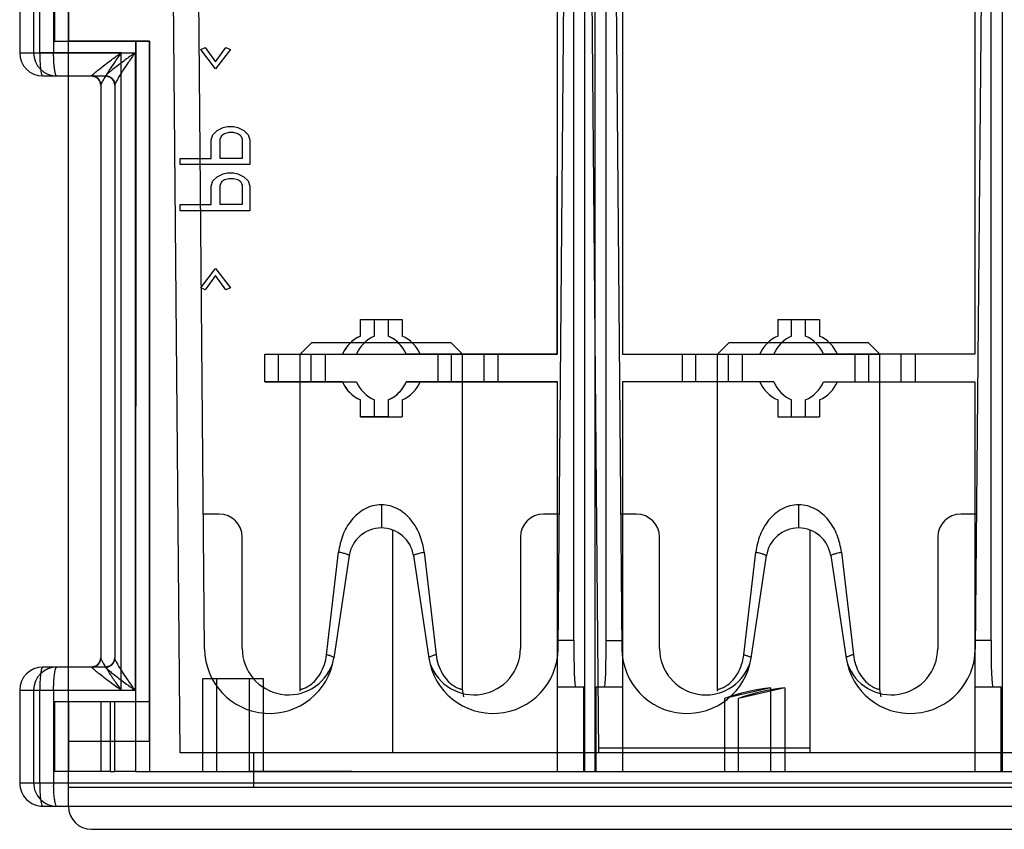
# Model space of a CAD drawing. Header units: millimetres. Extents: x 12.7 to 97.9, y 37.9 to 115.1.
# Tile 1 of 4: x 12.7 to 55.2, y 37.9 to 72.9. Entities that reach past the tile are written whole.
import ezdxf

# ---------------------------------------------------------------- set-up
doc = ezdxf.new("R2010")
doc.units = ezdxf.units.MM
doc.header["$LTSCALE"] = 9.928745
doc.layers.get('0').update_dxf_attribs({"linetype": 'CONTINUOUS'})
doc.layers.add('INTFCLR_40899', color=7, linetype='CONTINUOUS')

msp = doc.modelspace()

# ---------------------------------------------------------------- linework, layer by layer
at = {"color": 7}
for p, q in [((19.657, 41.231), (19.241, 88.931)), ((37.291, 88.931), (37.707, 41.231)), ((20.718, 45.709), (20.343, 88.631)), ((35.963, 45.709), (36.338, 88.633)), ((38.343, 88.633), (38.718, 45.709)), ((54.338, 88.633), (53.963, 45.709)), ((14.841, 38.931), (14.841, 73.931)), ((18.341, 71.931), (14.841, 71.931)), ((18.341, 41.731), (18.341, 71.931)), ((24.841, 58.431), (25.341, 58.931)), ((25.341, 58.931), (31.341, 58.931)), ((31.841, 58.431), (31.341, 58.931)), ((42.841, 58.431), (43.341, 58.931)), ((43.341, 58.931), (49.341, 58.931)), ((49.841, 58.431), (49.341, 58.931)), ((24.841, 43.959), (24.841, 58.431)), ((24.841, 58.431), (31.841, 58.431)), ((31.841, 43.96), (31.841, 58.431)), ((42.841, 58.431), (49.841, 58.431)), ((42.841, 43.959), (42.841, 58.431)), ((49.841, 43.96), (49.841, 58.431)), ((28.341, 51.931), (28.341, 50.931)), ((46.341, 51.931), (46.341, 50.931)), ((21.341, 51.531), (20.667, 51.531)), ((36.014, 51.531), (35.341, 51.531)), ((39.341, 51.531), (38.667, 51.531)), ((54.014, 51.531), (53.341, 51.531)), ((28.841, 41.231), (28.841, 50.839)), ((46.841, 41.231), (46.841, 50.839)), ((22.341, 45.731), (22.341, 50.531)), ((34.341, 50.531), (34.341, 45.731)), ((40.341, 45.731), (40.341, 50.531)), ((52.341, 50.531), (52.341, 45.731)), ((25.977, 45.465), (26.495, 49.888)), ((26.956, 49.739), (26.291, 45.317)), ((29.725, 49.739), (30.39, 45.317)), ((30.186, 49.888), (30.704, 45.465)), ((43.977, 45.465), (44.495, 49.888)), ((44.291, 45.317), (44.956, 49.739)), ((47.725, 49.739), (48.39, 45.317)), ((48.186, 49.888), (48.704, 45.465)), ((24.841, 43.96), (24.823, 43.896)), ((31.901, 43.646), (31.841, 43.96)), ((42.841, 43.96), (42.823, 43.896)), ((49.901, 43.646), (49.841, 43.96)), ((14.841, 41.731), (18.341, 41.731)), ((91.024, 41.231), (19.657, 41.231)), ((22.841, 39.731), (22.841, 41.231)), ((46.841, 41.431), (37.705, 41.431)), ((95.841, 39.731), (14.841, 39.731)), ((15.841, 37.931), (94.841, 37.931))]:
    msp.add_line(p, q, dxfattribs=at)
for centre, radius, start, end in [((21.341, 50.531), 1, 0, 90), ((35.341, 50.531), 1, 90, 180), ((39.341, 50.531), 1, 0, 90), ((53.341, 50.531), 1, 90, 180), ((28.341, 49.531), 1.4, 8.55, 171.45), ((46.341, 49.531), 1.4, 8.55, 171.45), ((23.52, 45.733), 2.802, 180.5, 351.45), ((24.341, 45.731), 2, 180, 340.7569), ((33.161, 45.733), 2.802, 188.55, 359.5), ((32.341, 45.731), 2, 199.2339, 360), ((41.52, 45.733), 2.802, 180.5, 351.45), ((42.341, 45.731), 2, 180, 340.0216), ((51.161, 45.733), 2.802, 188.55, 359.5), ((50.341, 45.731), 2, 199.2339, 360), ((15.841, 38.931), 1, 180, 270)]:
    msp.add_arc(centre, radius, start, end, dxfattribs=at)
for points, knots in [([(28.341, 51.931), (28.214, 51.931), (27.96, 51.897), (27.492, 51.709), (27.014, 51.287), (26.641, 50.628), (26.531, 50.136), (26.495, 49.888)], [0, 0, 0, 0, 0.127233, 0.25337, 0.50054, 0.748098, 1, 1, 1, 1]), ([(30.186, 49.888), (30.154, 50.137), (30.066, 50.507), (29.851, 50.96), (29.642, 51.268), (29.384, 51.539), (29.074, 51.753), (28.722, 51.897), (28.467, 51.936), (28.341, 51.931)], [0, 0, 0, 0, 0.251291, 0.375518, 0.499162, 0.622716, 0.746956, 0.873135, 1, 1, 1, 1]), ([(46.341, 51.931), (46.214, 51.931), (45.96, 51.897), (45.492, 51.709), (45.014, 51.287), (44.641, 50.628), (44.531, 50.136), (44.495, 49.888)], [0, 0, 0, 0, 0.127233, 0.25337, 0.50054, 0.748098, 1, 1, 1, 1]), ([(48.186, 49.888), (48.154, 50.137), (48.066, 50.507), (47.851, 50.96), (47.642, 51.268), (47.384, 51.539), (47.074, 51.753), (46.722, 51.897), (46.467, 51.936), (46.341, 51.931)], [0, 0, 0, 0, 0.251291, 0.375518, 0.499162, 0.622716, 0.746956, 0.873135, 1, 1, 1, 1]), ([(26.956, 49.739), (26.957, 49.744), (26.947, 49.756), (26.924, 49.769), (26.885, 49.786), (26.805, 49.813), (26.673, 49.849), (26.559, 49.874), (26.495, 49.888)], [0, 0, 0, 0, 0.028372, 0.08261, 0.16711, 0.28271, 0.600569, 1, 1, 1, 1]), ([(29.725, 49.739), (29.724, 49.743), (29.733, 49.755), (29.769, 49.776), (29.856, 49.808), (30.002, 49.847), (30.119, 49.874), (30.186, 49.888)], [0, 0, 0, 0, 0.025979, 0.075177, 0.264025, 0.581323, 1, 1, 1, 1]), ([(44.495, 49.888), (44.562, 49.874), (44.68, 49.847), (44.825, 49.808), (44.912, 49.776), (44.949, 49.755), (44.957, 49.743), (44.956, 49.739)], [0, 0, 0, 0, 0.41863, 0.735908, 0.924768, 0.973988, 1, 1, 1, 1]), ([(47.725, 49.739), (47.724, 49.743), (47.733, 49.755), (47.769, 49.776), (47.856, 49.808), (48.002, 49.847), (48.119, 49.874), (48.186, 49.888)], [0, 0, 0, 0, 0.025979, 0.075177, 0.264025, 0.581323, 1, 1, 1, 1]), ([(24.841, 43.959), (24.841, 43.959), (24.844, 43.961), (24.849, 43.961), (24.858, 43.964), (24.877, 43.969), (24.911, 43.978), (24.961, 43.994), (25.025, 44.018), (25.103, 44.054), (25.192, 44.103), (25.335, 44.198), (25.527, 44.374), (25.736, 44.665), (25.9, 45.039), (25.96, 45.319), (25.977, 45.465)], [0, 0, 0, 0, 0.000932, 0.003729, 0.008394, 0.01493, 0.033641, 0.059978, 0.094139, 0.136393, 0.187104, 0.246656, 0.393038, 0.573787, 0.780005, 1, 1, 1, 1]), ([(26.151, 45.41), (26.138, 45.415), (26.081, 45.435), (26.023, 45.453), (25.977, 45.465)], [0, 0, 0, 0, 0.226366, 1, 1, 1, 1]), ([(30.704, 45.465), (30.66, 45.453), (30.582, 45.43), (30.493, 45.397), (30.438, 45.369), (30.408, 45.35), (30.388, 45.329), (30.39, 45.317)], [0, 0, 0, 0, 0.37993, 0.687212, 0.804172, 0.894436, 1, 1, 1, 1]), ([(30.704, 45.465), (30.722, 45.319), (30.781, 45.039), (30.946, 44.664), (31.155, 44.373), (31.347, 44.197), (31.49, 44.102), (31.579, 44.053), (31.656, 44.019), (31.72, 43.994), (31.771, 43.978), (31.806, 43.966), (31.829, 43.961), (31.837, 43.958), (31.841, 43.959), (31.841, 43.96)], [0, 0, 0, 0, 0.220143, 0.426625, 0.607293, 0.753819, 0.813203, 0.863766, 0.90583, 0.939858, 0.966211, 0.985044, 0.996255, 0.998988, 1, 1, 1, 1]), ([(42.841, 43.959), (42.841, 43.959), (42.844, 43.961), (42.849, 43.961), (42.858, 43.964), (42.877, 43.969), (42.911, 43.978), (42.961, 43.994), (43.025, 44.018), (43.103, 44.054), (43.192, 44.103), (43.335, 44.198), (43.527, 44.374), (43.736, 44.665), (43.9, 45.039), (43.96, 45.319), (43.977, 45.465)], [0, 0, 0, 0, 0.000932, 0.003729, 0.008394, 0.014931, 0.033642, 0.059979, 0.094139, 0.136394, 0.187106, 0.246656, 0.39304, 0.573786, 0.780008, 1, 1, 1, 1]), ([(43.977, 45.465), (44.022, 45.453), (44.101, 45.429), (44.191, 45.396), (44.246, 45.368), (44.274, 45.349), (44.293, 45.328), (44.291, 45.317)], [0, 0, 0, 0, 0.389985, 0.697258, 0.811628, 0.898725, 1, 1, 1, 1]), ([(48.704, 45.465), (48.66, 45.453), (48.582, 45.43), (48.493, 45.397), (48.438, 45.369), (48.408, 45.35), (48.388, 45.329), (48.39, 45.317)], [0, 0, 0, 0, 0.37993, 0.687212, 0.804172, 0.894436, 1, 1, 1, 1]), ([(48.704, 45.465), (48.722, 45.319), (48.781, 45.039), (48.946, 44.664), (49.155, 44.373), (49.347, 44.197), (49.49, 44.102), (49.579, 44.053), (49.656, 44.019), (49.72, 43.994), (49.771, 43.978), (49.806, 43.966), (49.829, 43.961), (49.837, 43.958), (49.841, 43.959), (49.841, 43.96)], [0, 0, 0, 0, 0.220143, 0.426625, 0.607293, 0.753819, 0.813203, 0.863766, 0.90583, 0.939858, 0.966211, 0.985044, 0.996255, 0.998988, 1, 1, 1, 1]), ([(26.291, 45.317), (26.292, 45.324), (26.282, 45.343), (26.235, 45.376), (26.187, 45.396), (26.151, 45.41)], [0, 0, 0, 0, 0.123701, 0.325135, 1, 1, 1, 1])]:
    msp.add_open_spline(points, degree=3, knots=knots, dxfattribs=at)
at = {"layer": 'INTFCLR_40899', "color": 7}
for p, q in [((35.93, 58.429), (35.951, 89.73)), ((35.941, 58.431), (35.941, 89.731)), ((36.641, 46.081), (36.641, 89.731)), ((37.118, 40.431), (37.118, 89.731)), ((37.564, 40.431), (37.564, 89.731)), ((38.041, 46.081), (38.041, 89.731)), ((38.741, 89.731), (38.741, 58.431)), ((53.941, 89.731), (53.941, 58.431)), ((54.641, 46.081), (54.641, 89.731)), ((55.137, 40.431), (55.137, 89.731)), ((12.741, 75.431), (12.741, 71.431)), ((13.341, 75.431), (13.341, 71.431)), ((13.604, 71.431), (13.604, 75.431)), ((13.604, 71.431), (13.604, 75.431)), ((14.204, 75.431), (14.204, 71.431)), ((14.204, 75.431), (14.204, 71.431)), ((14.241, 74.932), (14.24, 71.932)), ((14.241, 74.931), (14.241, 71.931)), ((14.841, 74.931), (14.841, 71.931)), ((14.24, 71.932), (17.751, 71.93)), ((14.241, 71.931), (18.341, 71.931)), ((17.751, 71.93), (17.73, 40.431)), ((17.741, 71.931), (17.741, 40.431)), ((18.341, 71.931), (18.341, 40.431)), ((12.741, 71.431), (13.604, 71.431)), ((13.604, 71.431), (17.715, 71.431)), ((17.115, 71.431), (13.604, 71.431)), ((14.204, 71.431), (17.715, 71.431)), ((17.115, 43.931), (17.115, 71.431)), ((17.115, 43.931), (17.115, 71.431)), ((17.715, 71.431), (17.715, 43.931)), ((17.715, 71.431), (17.715, 43.931)), ((20.554, 71.577), (20.746, 71.665)), ((21.192, 70.734), (20.554, 71.577)), ((20.746, 71.665), (21.192, 71.045)), ((21.192, 71.045), (21.639, 71.665)), ((21.831, 71.577), (21.192, 70.734)), ((21.639, 71.665), (21.831, 71.577)), ((13.741, 70.431), (16.44, 70.431)), ((16.241, 70.042), (16.241, 45.319)), ((16.841, 70.042), (16.841, 45.319)), ((21.065, 67.896), (21.256, 68.074)), ((21.256, 68.074), (21.512, 68.207)), ((21.512, 68.207), (21.703, 68.251)), ((21.767, 67.985), (21.575, 67.941)), ((21.703, 68.251), (21.958, 68.251)), ((21.958, 67.985), (21.767, 67.985)), ((21.958, 68.251), (22.15, 68.207)), ((22.15, 67.941), (21.958, 67.985)), ((22.15, 68.207), (22.405, 68.074)), ((22.405, 68.074), (22.597, 67.896)), ((21.001, 67.675), (21.065, 67.896)), ((21.001, 66.877), (21.001, 67.675)), ((21.448, 67.852), (21.384, 67.719)), ((21.384, 66.877), (21.384, 67.719)), ((21.575, 67.941), (21.448, 67.852)), ((22.278, 67.852), (22.15, 67.941)), ((22.278, 67.852), (22.341, 67.719)), ((22.341, 67.719), (22.341, 66.877)), ((22.597, 67.896), (22.661, 67.675)), ((22.661, 67.675), (22.661, 66.61)), ((19.661, 66.61), (19.661, 66.877)), ((19.661, 66.877), (21.001, 66.877)), ((22.341, 66.877), (21.384, 66.877)), ((22.661, 66.61), (19.661, 66.61)), ((21.001, 65.679), (21.065, 65.901)), ((21.065, 65.901), (21.256, 66.078)), ((21.256, 66.078), (21.512, 66.211)), ((21.448, 65.857), (21.384, 65.724)), ((21.575, 65.945), (21.448, 65.857)), ((21.512, 66.211), (21.703, 66.256)), ((21.767, 65.99), (21.575, 65.945)), ((21.703, 66.256), (21.958, 66.256)), ((21.958, 65.99), (21.767, 65.99)), ((21.958, 66.256), (22.15, 66.211)), ((22.15, 65.945), (21.958, 65.99)), ((22.15, 66.211), (22.405, 66.078)), ((22.278, 65.857), (22.15, 65.945)), ((22.278, 65.857), (22.341, 65.724)), ((22.405, 66.078), (22.597, 65.901)), ((22.597, 65.901), (22.661, 65.679)), ((21.001, 64.881), (21.001, 65.679)), ((21.384, 64.881), (21.384, 65.724)), ((22.341, 65.724), (22.341, 64.881)), ((22.661, 65.679), (22.661, 64.615)), ((19.661, 64.615), (19.661, 64.881)), ((19.661, 64.881), (21.001, 64.881)), ((22.661, 64.615), (19.661, 64.615)), ((22.341, 64.881), (21.384, 64.881)), ((20.554, 61.29), (21.192, 62.132)), ((21.192, 62.132), (21.831, 61.29)), ((21.192, 61.822), (20.746, 61.201)), ((21.639, 61.201), (21.192, 61.822)), ((20.746, 61.201), (20.554, 61.29)), ((21.831, 61.29), (21.639, 61.201)), ((27.44, 59.205), (27.441, 59.931)), ((27.441, 59.206), (27.441, 59.931)), ((27.441, 59.931), (29.241, 59.931)), ((27.441, 59.931), (28.641, 59.93)), ((28.041, 59.206), (28.041, 59.931)), ((28.641, 59.93), (28.64, 59.206)), ((28.641, 59.931), (28.641, 59.206)), ((29.241, 59.931), (29.241, 59.206)), ((45.441, 59.931), (47.241, 59.931)), ((45.441, 59.931), (45.441, 59.206)), ((46.041, 59.206), (46.041, 59.931)), ((46.641, 59.206), (46.641, 59.931)), ((47.241, 59.931), (47.241, 59.206)), ((23.31, 57.232), (23.311, 58.432)), ((23.311, 58.432), (26.665, 58.43)), ((23.311, 57.231), (23.311, 58.431)), ((23.311, 58.431), (27.266, 58.431)), ((23.911, 57.231), (23.911, 58.431)), ((25.311, 57.231), (25.311, 58.431)), ((25.911, 58.431), (25.911, 57.231)), ((29.414, 58.433), (35.93, 58.429)), ((35.941, 58.431), (29.415, 58.431)), ((30.771, 58.431), (30.771, 57.231)), ((31.371, 57.231), (31.371, 58.431)), ((32.771, 57.231), (32.771, 58.431)), ((33.371, 58.431), (33.371, 57.231)), ((38.741, 58.431), (45.266, 58.431)), ((41.311, 58.431), (41.311, 57.231)), ((41.911, 57.231), (41.911, 58.431)), ((43.311, 57.231), (43.311, 58.431)), ((43.911, 58.431), (43.911, 57.231)), ((53.941, 58.431), (47.415, 58.431)), ((48.771, 58.431), (48.771, 57.231)), ((49.371, 57.231), (49.371, 58.431)), ((50.771, 57.231), (50.771, 58.431)), ((51.371, 58.431), (51.371, 57.231)), ((26.666, 57.23), (23.31, 57.232)), ((23.311, 57.231), (27.266, 57.231)), ((29.415, 57.231), (35.941, 57.231)), ((35.946, 57.229), (29.417, 57.233)), ((35.935, 40.426), (35.946, 57.229)), ((35.941, 40.431), (35.941, 57.231)), ((45.266, 57.231), (38.741, 57.231)), ((38.741, 57.231), (38.741, 40.431)), ((47.415, 57.231), (53.941, 57.231)), ((53.941, 57.231), (53.941, 40.431)), ((27.44, 55.731), (27.441, 56.456)), ((27.441, 55.731), (27.441, 56.456)), ((28.041, 55.731), (28.041, 56.456)), ((28.641, 56.456), (28.64, 55.73)), ((28.641, 56.456), (28.641, 55.731)), ((29.241, 56.456), (29.241, 55.731)), ((45.441, 56.456), (45.441, 55.731)), ((46.041, 55.731), (46.041, 56.456)), ((46.641, 55.731), (46.641, 56.456)), ((47.241, 56.456), (47.241, 55.731)), ((28.64, 55.73), (27.44, 55.731)), ((27.441, 55.731), (29.241, 55.731)), ((45.441, 55.731), (47.241, 55.731)), ((36.641, 46.081), (35.941, 46.081)), ((38.041, 46.081), (38.741, 46.081)), ((54.641, 46.081), (53.941, 46.081)), ((16.441, 44.931), (13.74, 44.931)), ((20.639, 40.43), (20.642, 44.432)), ((20.641, 40.431), (20.641, 44.431)), ((20.641, 44.431), (23.241, 44.431)), ((20.642, 44.432), (22.642, 44.43)), ((21.241, 40.431), (21.241, 44.431)), ((22.642, 44.43), (22.639, 40.435)), ((22.641, 44.431), (22.641, 40.431)), ((23.241, 44.431), (23.241, 40.431)), ((12.741, 43.931), (12.741, 39.931)), ((12.741, 43.931), (13.604, 43.931)), ((13.341, 43.931), (13.341, 39.931)), ((13.604, 39.931), (13.604, 43.931)), ((13.604, 43.931), (17.715, 43.931)), ((13.604, 39.931), (13.604, 43.931)), ((14.204, 43.931), (14.204, 39.931)), ((14.204, 43.931), (14.204, 39.931)), ((35.941, 44.081), (37.073, 44.081)), ((37.073, 40.431), (37.073, 44.081)), ((37.608, 44.081), (38.741, 44.081)), ((37.608, 40.431), (37.608, 44.081)), ((45.141, 44.037), (43.141, 43.575)), ((45.741, 44.037), (43.741, 43.575)), ((45.141, 40.431), (45.141, 44.037)), ((45.741, 44.037), (45.741, 40.431)), ((53.941, 44.081), (55.073, 44.081)), ((55.073, 40.431), (55.073, 44.081)), ((14.241, 43.431), (14.241, 40.431)), ((16.641, 43.431), (14.241, 43.431)), ((14.841, 43.431), (14.841, 40.431)), ((16.241, 43.431), (16.241, 40.431)), ((16.641, 43.431), (16.641, 40.431)), ((16.841, 43.431), (16.641, 43.431)), ((16.841, 40.431), (16.841, 43.431)), ((18.341, 43.431), (16.841, 43.431)), ((43.141, 43.575), (43.141, 40.431)), ((43.741, 40.431), (43.741, 43.575)), ((16.641, 40.431), (14.241, 40.431)), ((16.641, 40.431), (16.841, 40.431)), ((17.741, 40.431), (16.841, 40.431)), ((17.741, 40.431), (21.241, 40.431)), ((21.241, 40.431), (22.641, 40.431)), ((22.641, 40.431), (43.741, 40.431)), ((43.741, 40.431), (45.141, 40.431)), ((45.141, 40.431), (65.541, 40.431)), ((12.741, 39.931), (13.604, 39.931)), ((13.604, 39.931), (97.077, 39.931)), ((13.741, 38.931), (96.941, 38.931))]:
    msp.add_line(p, q, dxfattribs=at)
for points in [[(15.841, 70.431), (16.04, 70.377), (16.187, 70.232), (16.241, 70.031)], [(16.441, 70.431), (16.64, 70.378), (16.787, 70.232), (16.841, 70.031)], [(16.241, 45.331), (16.187, 45.13), (16.04, 44.984), (15.841, 44.931)], [(16.841, 45.331), (16.787, 45.13), (16.64, 44.984), (16.441, 44.931)]]:
    msp.add_lwpolyline(points, dxfattribs=at)
for centre, radius, start, end in [((13.741, 71.431), 1, 180, 270), ((14.341, 71.431), 1, 180, 270), ((15.841, 70.031), 0.4, 0, 90), ((16.441, 70.031), 0.4, 0, 90), ((28.041, 57.831), 1.5, 113.5782, 156.4218), ((28.641, 57.831), 1.5, 113.5782, 156.4218), ((28.041, 57.831), 1.5, 23.5782, 66.4218), ((28.641, 57.831), 1.5, 23.5782, 66.4218), ((46.041, 57.831), 1.5, 113.5782, 156.4218), ((46.641, 57.831), 1.5, 113.5782, 156.4218), ((46.041, 57.831), 1.5, 23.5782, 66.4218), ((46.641, 57.831), 1.5, 23.5782, 66.4218), ((28.041, 57.831), 1.5, 203.5782, 246.4218), ((28.641, 57.831), 1.5, 203.5782, 246.4218), ((28.041, 57.831), 1.5, 293.5782, 336.4218), ((28.641, 57.831), 1.5, 293.5782, 336.4218), ((46.041, 57.831), 1.5, 203.5782, 246.4218), ((46.641, 57.831), 1.5, 203.5782, 246.4218), ((46.041, 57.831), 1.5, 293.5782, 336.4218), ((46.641, 57.831), 1.5, 293.5782, 336.4218), ((15.841, 45.331), 0.4, 270, 360), ((16.441, 45.331), 0.4, 270, 360), ((13.741, 43.931), 1, 90, 180), ((14.341, 43.931), 1, 90, 180), ((46.041, 35.585), 8.5, 96.078, 109.9485), ((46.641, 35.585), 8.5, 96.078, 109.9485), ((13.741, 39.931), 1, 180, 270.0002), ((14.341, 39.931), 1, 180, 270.0002), ((20.847, 39.931), 7.243, 179.9973, 181.0691), ((21.471, 39.931), 7.268, 179.9991, 181.0673)]:
    msp.add_arc(centre, radius, start, end, dxfattribs=at)
for centre, start_param, end_param in [((36.713, 46.081), -4.712389, -3.141593), ((37.968, 46.081), -3.141593, -1.570796), ((54.713, 46.081), -4.712389, -3.141593)]:
    msp.add_ellipse(centre, major_axis=(0, 2), ratio=0.036232, start_param=start_param, end_param=end_param, dxfattribs=at)
for points, knots in [([(13.604, 71.431), (13.604, 71.331), (13.608, 71.137), (13.624, 70.871), (13.654, 70.645), (13.681, 70.516), (13.719, 70.431), (13.741, 70.431)], [0, 0, 0, 0, 0.293328, 0.566539, 0.788859, 0.935983, 1, 1, 1, 1]), ([(14.244, 70.724), (14.234, 70.793), (14.22, 70.942), (14.207, 71.178), (14.204, 71.345), (14.204, 71.431)], [0, 0, 0, 0, 0.293756, 0.634673, 1, 1, 1, 1]), ([(15.847, 70.439), (15.852, 70.463), (15.93, 70.515), (16.034, 70.62), (16.213, 70.757), (16.434, 70.93), (16.742, 71.159), (16.976, 71.331), (17.115, 71.431)], [0, 0, 0, 0, 0.045114, 0.155778, 0.287078, 0.45964, 0.680312, 1, 1, 1, 1]), ([(17.115, 71.431), (17.016, 71.289), (16.848, 71.049), (16.631, 70.728), (16.477, 70.487), (16.356, 70.292), (16.283, 70.152), (16.241, 70.069), (16.241, 70.042)], [0, 0, 0, 0, 0.315629, 0.534462, 0.706943, 0.838228, 0.950934, 1, 1, 1, 1]), ([(17.715, 71.431), (17.575, 71.331), (17.34, 71.158), (17.032, 70.928), (16.81, 70.755), (16.633, 70.619), (16.528, 70.516), (16.453, 70.463), (16.447, 70.439)], [0, 0, 0, 0, 0.320855, 0.542461, 0.715582, 0.845211, 0.954558, 1, 1, 1, 1]), ([(17.715, 71.431), (17.616, 71.29), (17.448, 71.05), (17.232, 70.729), (17.078, 70.488), (16.957, 70.292), (16.884, 70.152), (16.841, 70.069), (16.841, 70.042)], [0, 0, 0, 0, 0.315052, 0.533893, 0.705833, 0.837785, 0.950882, 1, 1, 1, 1]), ([(14.341, 70.431), (14.324, 70.431), (14.291, 70.486), (14.268, 70.58), (14.251, 70.67), (14.244, 70.724)], [0, 0, 0, 0, 0.155632, 0.488904, 1, 1, 1, 1]), ([(15.847, 70.439), (15.846, 70.437), (15.845, 70.434), (15.842, 70.431), (15.841, 70.431)], [0, 0, 0, 0, 0.640964, 1, 1, 1, 1]), ([(16.241, 70.042), (16.241, 70.092), (16.218, 70.194), (16.134, 70.329), (16, 70.415), (15.897, 70.438), (15.847, 70.439)], [0, 0, 0, 0, 0.241673, 0.498667, 0.756511, 1, 1, 1, 1]), ([(16.441, 70.431), (16.442, 70.431), (16.445, 70.434), (16.446, 70.437), (16.447, 70.439)], [0, 0, 0, 0, 0.359353, 1, 1, 1, 1]), ([(16.447, 70.439), (16.497, 70.438), (16.6, 70.415), (16.734, 70.329), (16.818, 70.194), (16.841, 70.092), (16.841, 70.042)], [0, 0, 0, 0, 0.243474, 0.50131, 0.75831, 1, 1, 1, 1]), ([(27.44, 59.205), (27.327, 59.155), (27.11, 59.028), (26.844, 58.761), (26.716, 58.544), (26.665, 58.43)], [0, 0, 0, 0, 0.332429, 0.665496, 1, 1, 1, 1]), ([(29.414, 58.433), (29.364, 58.546), (29.236, 58.762), (28.971, 59.028), (28.754, 59.156), (28.64, 59.206)], [0, 0, 0, 0, 0.332033, 0.666082, 1, 1, 1, 1]), ([(26.666, 57.23), (26.716, 57.116), (26.844, 56.9), (27.11, 56.634), (27.327, 56.506), (27.441, 56.456)], [0, 0, 0, 0, 0.332799, 0.666469, 1, 1, 1, 1]), ([(28.641, 56.456), (28.754, 56.506), (28.971, 56.634), (29.238, 56.901), (29.366, 57.118), (29.417, 57.233)], [0, 0, 0, 0, 0.332082, 0.664793, 1, 1, 1, 1]), ([(15.847, 44.923), (15.897, 44.924), (16, 44.947), (16.134, 45.033), (16.218, 45.168), (16.241, 45.27), (16.241, 45.319)], [0, 0, 0, 0, 0.243478, 0.501314, 0.758313, 1, 1, 1, 1]), ([(16.241, 45.319), (16.241, 45.315), (16.242, 45.305), (16.251, 45.279), (16.269, 45.237), (16.299, 45.178), (16.338, 45.107), (16.383, 45.029), (16.455, 44.911), (16.554, 44.754), (16.683, 44.557), (16.821, 44.352), (16.966, 44.142), (17.065, 44.002), (17.115, 43.931)], [0, 0, 0, 0, 0.007945, 0.018991, 0.049837, 0.090902, 0.14021, 0.195905, 0.25686, 0.390739, 0.535018, 0.686171, 0.841711, 1, 1, 1, 1]), ([(16.447, 44.923), (16.497, 44.924), (16.599, 44.947), (16.734, 45.032), (16.818, 45.167), (16.841, 45.27), (16.841, 45.319)], [0, 0, 0, 0, 0.242869, 0.500441, 0.757707, 1, 1, 1, 1]), ([(17.715, 43.931), (17.616, 44.073), (17.447, 44.313), (17.23, 44.636), (17.076, 44.877), (16.955, 45.072), (16.883, 45.211), (16.841, 45.293), (16.841, 45.319)], [0, 0, 0, 0, 0.316412, 0.535919, 0.708301, 0.839239, 0.951493, 1, 1, 1, 1]), ([(13.644, 44.638), (13.634, 44.569), (13.62, 44.42), (13.607, 44.184), (13.604, 44.017), (13.604, 43.931)], [0, 0, 0, 0, 0.293851, 0.634724, 1, 1, 1, 1]), ([(13.741, 44.931), (13.724, 44.931), (13.691, 44.876), (13.668, 44.782), (13.651, 44.691), (13.644, 44.638)], [0, 0, 0, 0, 0.155632, 0.488904, 1, 1, 1, 1]), ([(14.204, 43.931), (14.204, 44.031), (14.208, 44.225), (14.224, 44.491), (14.254, 44.716), (14.281, 44.845), (14.319, 44.931), (14.341, 44.931)], [0, 0, 0, 0, 0.293328, 0.566539, 0.788859, 0.935983, 1, 1, 1, 1]), ([(15.841, 44.931), (15.842, 44.931), (15.845, 44.928), (15.846, 44.925), (15.847, 44.923)], [0, 0, 0, 0, 0.35902, 1, 1, 1, 1]), ([(17.115, 43.931), (16.963, 44.04), (16.716, 44.221), (16.398, 44.46), (16.185, 44.625), (16.026, 44.753), (15.92, 44.844), (15.862, 44.9), (15.847, 44.923)], [0, 0, 0, 0, 0.349416, 0.569484, 0.740036, 0.850385, 0.950023, 1, 1, 1, 1]), ([(16.447, 44.923), (16.446, 44.925), (16.445, 44.928), (16.442, 44.931), (16.441, 44.931)], [0, 0, 0, 0, 0.640698, 1, 1, 1, 1]), ([(16.447, 44.923), (16.453, 44.899), (16.527, 44.847), (16.632, 44.744), (16.808, 44.608), (17.029, 44.435), (17.339, 44.205), (17.574, 44.031), (17.715, 43.931)], [0, 0, 0, 0, 0.045211, 0.153322, 0.282901, 0.454991, 0.677501, 1, 1, 1, 1]), ([(17.73, 40.431), (18.057, 40.431), (18.706, 40.431), (19.675, 40.431), (20.318, 40.431), (20.639, 40.43)], [0, 0, 0, 0, 0.336871, 0.66917, 1, 1, 1, 1]), ([(22.639, 40.435), (23.425, 40.434), (27.857, 40.432), (32.288, 40.429), (35.935, 40.426)], [0, 0, 0, 0, 0.177203, 1, 1, 1, 1]), ([(13.605, 39.795), (13.607, 39.704), (13.614, 39.53), (13.632, 39.297), (13.661, 39.108), (13.686, 38.999), (13.722, 38.931), (13.741, 38.931)], [0, 0, 0, 0, 0.309944, 0.582782, 0.79693, 0.936826, 1, 1, 1, 1]), ([(14.341, 38.931), (14.322, 38.931), (14.286, 38.999), (14.261, 39.108), (14.232, 39.297), (14.214, 39.53), (14.207, 39.704), (14.205, 39.795)], [0, 0, 0, 0, 0.063172, 0.203064, 0.417208, 0.690047, 1, 1, 1, 1])]:
    msp.add_open_spline(points, degree=3, knots=knots, dxfattribs=at)

doc.saveas('drawing.dxf')
